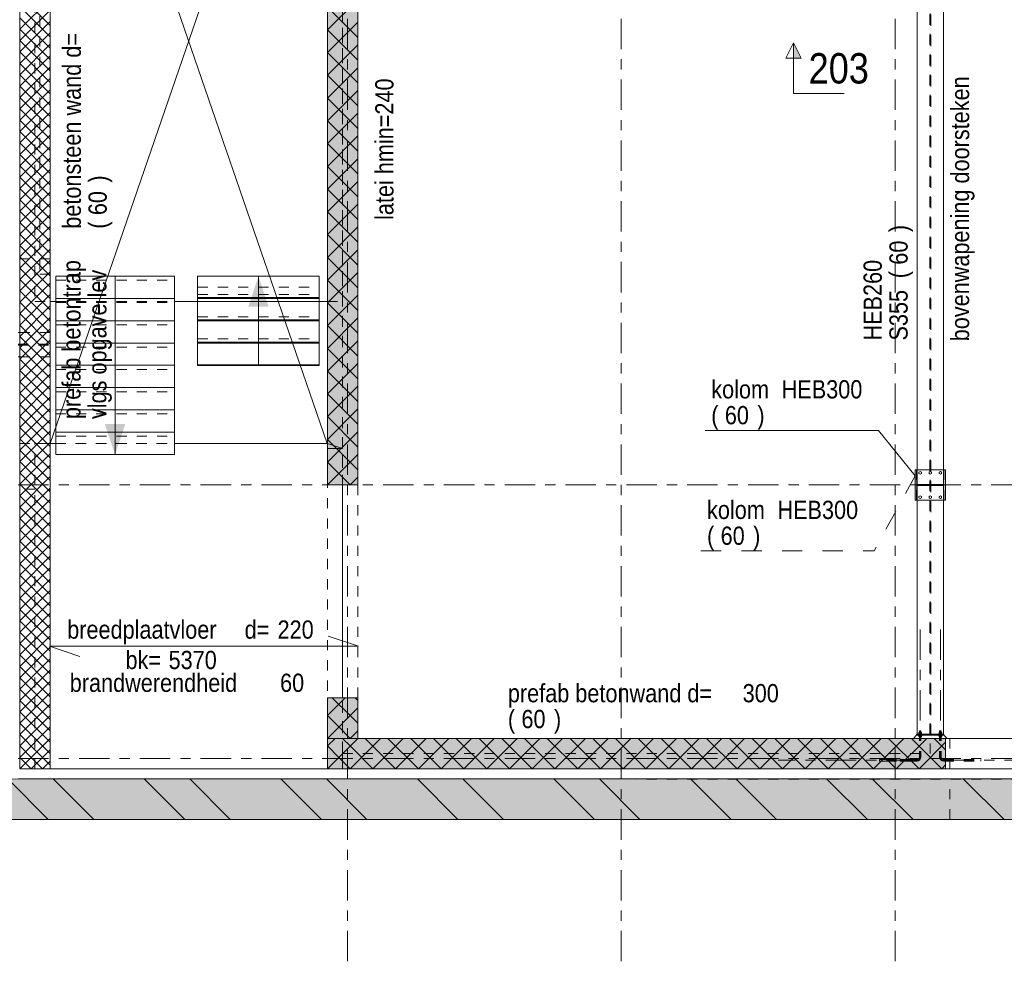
# Model space of a CAD drawing. Header units: millimetres. Extents: x -923 to -82, y -1402 to -808.
# Tile 51 of 109: x -803 to -706, y -1103 to -1010. Entities that reach past the tile are written whole.
import ezdxf

# ---------------------------------------------------------------- set-up
doc = ezdxf.new("R2010")
doc.units = ezdxf.units.MM
for name, pattern in [('XKITLINE00', [0]), ('XKITLINE01', [4, 1, -1, 1, -1]), ('XKITLINE02', [4, 2, -2]), ('XKITLINE03', [6, 3, -1, 1, -1])]:
    doc.linetypes.add(name, pattern=pattern)
for name, color, linetype, lineweight in [('Bout', 3, 'Continuous', 0), ('Grafisch object', 3, 'Continuous', 0), ('Onderbreken', 7, 'Continuous', 0), ('Onderdeel', 2, 'Continuous', 0), ('Onderdeel label', 2, 'Continuous', 0), ('Stramien', 4, 'Continuous', 0), ('Tekst', 7, 'Continuous', 0)]:
    doc.layers.add(name, color=color, linetype=linetype, lineweight=lineweight)
doc.styles.add('ARIAL', font='arial.ttf')

msp = doc.modelspace()

# ---------------------------------------------------------------- hatches: boundary and pattern name
at = {"layer": 'Grafisch object'}
for points in [[(-779.117, -1035.414), (-778.117, -1038.414), (-780.117, -1038.414)], [(-793.26, -1053.012), (-794.26, -1050.012), (-792.26, -1050.012)]]:
    msp.add_hatch(color=256, dxfattribs=at).paths.add_polyline_path(points, flags=17)
at = {"layer": 'Onderbreken'}
msp.add_hatch(color=256, dxfattribs=at).paths.add_polyline_path([(-726.337, -1013.906), (-726.337, -1012.406), (-725.587, -1013.906)], flags=17)
at = {"layer": 'Onderdeel'}
for points in [[(-769.314, -1056.01), (-772.314, -1056.01), (-772.314, -968.314), (-769.314, -968.314)], [(-714.147, -1057.514), (-714.337, -1057.514), (-714.337, -1054.514), (-714.147, -1054.514), (-714.147, -1055.959), (-711.527, -1055.959), (-711.527, -1054.514), (-711.337, -1054.514), (-711.337, -1057.514), (-711.527, -1057.514), (-711.527, -1056.069), (-714.147, -1056.069)], [(-769.314, -1081.014), (-772.314, -1081.014), (-772.314, -1077.01), (-769.314, -1077.01)], [(-711.327, -1084.014), (-772.314, -1084.014), (-772.314, -1081.014), (-711.327, -1081.014)], [(-463.764, -1089.034), (-862.763, -1089.023), (-862.763, -1085.023), (-463.763, -1085.034)]]:
    msp.add_hatch(color=256, dxfattribs=at).paths.add_polyline_path(points, flags=17)

# ---------------------------------------------------------------- linework, layer by layer
at = {"layer": 'Bout', "linetype": 'XKITLINE00', "lineweight": 0}
for p, q in [((-713.837, -1054.675), (-713.957, -1054.744)), ((-713.957, -1054.744), (-713.957, -1054.883)), ((-713.717, -1054.744), (-713.837, -1054.675)), ((-713.717, -1054.883), (-713.717, -1054.744)), ((-712.837, -1054.675), (-712.957, -1054.744)), ((-712.957, -1054.744), (-712.957, -1054.883)), ((-712.717, -1054.744), (-712.837, -1054.675)), ((-712.717, -1054.883), (-712.717, -1054.744)), ((-711.837, -1054.675), (-711.957, -1054.744)), ((-711.957, -1054.744), (-711.957, -1054.883)), ((-711.717, -1054.744), (-711.837, -1054.675)), ((-711.717, -1054.883), (-711.717, -1054.744)), ((-713.957, -1054.883), (-713.837, -1054.952)), ((-713.837, -1054.952), (-713.717, -1054.883)), ((-712.957, -1054.883), (-712.837, -1054.952)), ((-712.837, -1054.952), (-712.717, -1054.883)), ((-711.957, -1054.883), (-711.837, -1054.952)), ((-711.837, -1054.952), (-711.717, -1054.883)), ((-713.837, -1057.075), (-713.957, -1057.144)), ((-713.957, -1057.144), (-713.957, -1057.283)), ((-713.957, -1057.283), (-713.837, -1057.352)), ((-713.717, -1057.144), (-713.837, -1057.075)), ((-713.837, -1057.352), (-713.717, -1057.283)), ((-713.717, -1057.283), (-713.717, -1057.144)), ((-712.837, -1057.075), (-712.957, -1057.144)), ((-712.957, -1057.144), (-712.957, -1057.283)), ((-712.957, -1057.283), (-712.837, -1057.352)), ((-712.717, -1057.144), (-712.837, -1057.075)), ((-712.837, -1057.352), (-712.717, -1057.283)), ((-712.717, -1057.283), (-712.717, -1057.144)), ((-711.837, -1057.075), (-711.957, -1057.144)), ((-711.957, -1057.144), (-711.957, -1057.283)), ((-711.957, -1057.283), (-711.837, -1057.352)), ((-711.717, -1057.144), (-711.837, -1057.075)), ((-711.837, -1057.352), (-711.717, -1057.283)), ((-711.717, -1057.283), (-711.717, -1057.144))]:
    msp.add_line(p, q, dxfattribs=at)
at = {"layer": 'Grafisch object', "linetype": 'XKITLINE00', "lineweight": 0}
for p, q in [((-799.667, -972.416), (-772.347, -1051.917)), ((-799.661, -1051.917), (-772.316, -972.414)), ((-793.26, -1035.412), (-793.26, -1053.012)), ((-779.117, -1044.214), (-779.117, -1035.414))]:
    msp.add_line(p, q, dxfattribs=at)
at = {"layer": 'Onderbreken', "linetype": 'XKITLINE00', "lineweight": 0}
for p, q in [((-727.087, -1013.906), (-726.337, -1012.406)), ((-726.337, -1012.406), (-725.587, -1013.906)), ((-726.337, -1017.406), (-726.337, -1012.406)), ((-725.587, -1013.906), (-727.087, -1013.906)), ((-726.337, -1017.406), (-721.337, -1017.406))]:
    msp.add_line(p, q, dxfattribs=at)
at = {"layer": 'Onderdeel', "linetype": 'XKITLINE01', "lineweight": 0}
for p, q in [((-712.836, -1082.514), (-712.838, -941.316)), ((-802.667, -1084.01), (-802.667, -943.313)), ((-772.316, -943.314), (-772.316, -1081.014)), ((-769.316, -1081.014), (-769.316, -943.314)), ((-714.136, -943.716), (-714.136, -1080.614)), ((-712.886, -1080.614), (-712.886, -943.716)), ((-712.886, -1080.614), (-712.886, -943.716)), ((-712.786, -1080.614), (-712.786, -943.716)), ((-712.786, -943.716), (-712.786, -1080.614)), ((-712.786, -943.716), (-712.786, -1080.614)), ((-711.536, -1080.614), (-711.536, -943.716)), ((-711.536, -1080.614), (-711.536, -943.716)), ((-770.814, -947.313), (-770.814, -1082.514)), ((-770.816, -1052.412), (-770.816, -971.914)), ((-801.167, -986.415), (-801.167, -1037.91)), ((-770.816, -1037.91), (-770.816, -986.415)), ((-800.667, -1007.771), (-800.667, -1035.221)), ((-799.667, -1007.771), (-799.667, -1035.221)), ((-799.667, -1084.01), (-799.667, -1009.271)), ((-802.667, -1033.721), (-799.667, -1033.721)), ((-802.667, -1033.721), (-799.667, -1033.721)), ((-802.663, -1033.721), (-802.663, -1033.721)), ((-802.663, -1033.721), (-802.661, -1051.915)), ((-802.663, -1033.721), (-799.667, -1033.721)), ((-799.667, -1033.721), (-802.663, -1033.721)), ((-802.661, -1051.915), (-802.663, -1033.721)), ((-802.661, -1051.915), (-802.663, -1033.721)), ((-799.667, -1033.721), (-799.667, -1051.914)), ((-799.663, -1033.721), (-799.667, -1033.721)), ((-800.667, -1035.221), (-799.667, -1035.221)), ((-799.11, -1035.812), (-787.41, -1035.812)), ((-785.117, -1036.513), (-773.117, -1036.514)), ((-785.117, -1037.213), (-773.117, -1037.214)), ((-801.167, -1037.91), (-799.662, -1037.91)), ((-799.11, -1037.91), (-787.41, -1037.91)), ((-799.11, -1037.91), (-787.41, -1037.91)), ((-799.11, -1038.012), (-787.41, -1038.012)), ((-785.117, -1037.613), (-785.117, -1037.606)), ((-785.117, -1037.613), (-785.117, -1037.91)), ((-773.117, -1037.91), (-773.117, -1037.614)), ((-772.316, -1037.91), (-770.816, -1037.91)), ((-799.11, -1040.212), (-787.41, -1040.212)), ((-785.117, -1039.413), (-773.117, -1039.414)), ((-802.667, -1040.977), (-799.667, -1040.977)), ((-799.667, -1043.377), (-799.667, -1040.977)), ((-860.818, -1042.127), (-799.667, -1042.127)), ((-860.818, -1042.227), (-799.667, -1042.227)), ((-785.117, -1041.613), (-773.117, -1041.614)), ((-799.11, -1042.412), (-787.41, -1042.412)), ((-802.667, -1043.377), (-799.667, -1043.377)), ((-785.117, -1044.152), (-785.117, -1044.184)), ((-799.11, -1044.612), (-787.41, -1044.612)), ((-799.11, -1046.812), (-787.41, -1046.812)), ((-799.11, -1049.012), (-787.41, -1049.012)), ((-802.661, -1051.915), (-799.661, -1051.914)), ((-799.667, -1051.914), (-802.661, -1051.915)), ((-802.661, -1051.915), (-799.667, -1051.914)), ((-799.667, -1051.914), (-802.661, -1051.915)), ((-801.169, -1051.917), (-799.667, -1051.917)), ((-801.167, -1084.013), (-801.169, -1051.917)), ((-801.169, -1051.917), (-772.316, -1051.917)), ((-799.661, -1051.914), (-799.661, -1051.914)), ((-799.11, -1051.212), (-787.41, -1051.212)), ((-799.11, -1051.912), (-787.41, -1051.912)), ((-799.11, -1051.917), (-787.41, -1051.917)), ((-772.316, -1051.917), (-772.316, -1051.917)), ((-772.316, -1051.917), (-772.316, -1051.917)), ((-772.316, -1052.412), (-772.316, -1051.917)), ((-770.816, -1052.412), (-772.316, -1052.412)), ((-772.316, -1052.412), (-772.316, -1052.412)), ((-772.316, -1052.412), (-770.816, -1052.412)), ((-772.316, -1052.412), (-770.816, -1052.412)), ((-772.314, -1052.412), (-770.816, -1052.412)), ((-770.816, -1056.01), (-770.816, -1052.412)), ((-714.146, -1054.514), (-714.337, -1054.514)), ((-714.337, -1054.514), (-714.147, -1054.514)), ((-714.336, -1057.514), (-714.336, -1054.514)), ((-714.187, -1054.514), (-714.147, -1054.514)), ((-714.187, -1057.514), (-714.187, -1054.514)), ((-711.486, -1054.514), (-714.186, -1054.514)), ((-714.186, -1054.514), (-714.186, -1057.514)), ((-714.146, -1055.959), (-714.146, -1054.514)), ((-714.136, -1057.514), (-714.136, -1054.514)), ((-711.536, -1057.514), (-711.536, -1054.514)), ((-711.336, -1054.514), (-711.527, -1054.514)), ((-711.527, -1054.514), (-711.337, -1054.514)), ((-711.527, -1054.514), (-711.487, -1054.514)), ((-711.526, -1054.514), (-711.526, -1055.959)), ((-711.487, -1057.514), (-711.487, -1054.514)), ((-711.486, -1054.514), (-711.486, -1057.514)), ((-711.336, -1057.514), (-711.336, -1054.514)), ((-802.667, -1056.414), (-802.666, -1084.014)), ((-801.167, -1056.414), (-802.667, -1056.414)), ((-801.166, -1084.013), (-801.167, -1056.414)), ((-711.526, -1055.959), (-714.147, -1055.959)), ((-714.147, -1055.959), (-711.527, -1055.959)), ((-714.147, -1056.069), (-711.526, -1056.069)), ((-714.147, -1056.069), (-711.527, -1056.069)), ((-714.146, -1057.514), (-714.146, -1056.069)), ((-711.527, -1055.959), (-711.527, -1055.959)), ((-711.526, -1056.069), (-711.526, -1057.514)), ((-714.337, -1057.514), (-714.146, -1057.514)), ((-714.337, -1057.514), (-714.337, -1057.514)), ((-714.337, -1057.514), (-714.147, -1057.514)), ((-714.187, -1057.514), (-714.147, -1057.514)), ((-711.486, -1057.514), (-714.186, -1057.514)), ((-714.147, -1057.514), (-714.147, -1057.514)), ((-711.527, -1057.514), (-711.336, -1057.514)), ((-711.527, -1057.514), (-711.527, -1057.514)), ((-711.527, -1057.514), (-711.337, -1057.514)), ((-711.527, -1057.514), (-711.487, -1057.514)), ((-711.337, -1057.514), (-711.337, -1057.514)), ((-770.814, -1082.514), (-770.815, -1077.01)), ((-772.316, -1081.014), (-769.316, -1081.014)), ((-772.314, -1081.014), (-711.327, -1081.014)), ((-714.486, -1081.014), (-711.186, -1081.014)), ((-714.136, -1080.614), (-711.536, -1080.614)), ((-714.136, -1080.614), (-712.886, -1080.614)), ((-713.986, -1080.574), (-713.686, -1080.574)), ((-713.986, -1080.574), (-713.986, -1080.614)), ((-713.986, -1080.614), (-713.686, -1080.614)), ((-713.986, -1080.614), (-713.686, -1080.614)), ((-713.686, -1080.714), (-713.986, -1080.714)), ((-713.986, -1080.714), (-713.986, -1080.754)), ((-713.986, -1080.714), (-713.686, -1080.714)), ((-713.986, -1080.714), (-713.986, -1080.754)), ((-713.686, -1080.754), (-713.986, -1080.754)), ((-713.986, -1080.754), (-713.686, -1080.754)), ((-713.975, -1080.454), (-713.698, -1080.454)), ((-713.975, -1080.454), (-713.975, -1080.574)), ((-713.975, -1080.574), (-713.698, -1080.574)), ((-713.975, -1080.574), (-713.698, -1080.574)), ((-713.698, -1080.754), (-713.975, -1080.754)), ((-713.975, -1080.754), (-713.975, -1080.874)), ((-713.975, -1080.754), (-713.698, -1080.754)), ((-713.975, -1080.754), (-713.975, -1080.874)), ((-713.698, -1080.874), (-713.975, -1080.874)), ((-713.975, -1080.874), (-713.698, -1080.874)), ((-713.756, -1080.264), (-713.916, -1080.264)), ((-713.916, -1080.264), (-713.916, -1082.864)), ((-713.916, -1080.264), (-713.756, -1080.264)), ((-713.916, -1080.264), (-713.916, -1082.864)), ((-713.756, -1080.264), (-713.756, -1082.864)), ((-713.756, -1080.264), (-713.756, -1082.864)), ((-713.698, -1080.454), (-713.698, -1080.574)), ((-713.698, -1080.754), (-713.698, -1080.874)), ((-713.698, -1080.754), (-713.698, -1080.874)), ((-713.686, -1080.574), (-713.686, -1080.614)), ((-713.686, -1080.714), (-713.686, -1080.754)), ((-713.686, -1080.714), (-713.686, -1080.754)), ((-712.786, -1080.614), (-711.536, -1080.614)), ((-712.786, -1080.614), (-711.536, -1080.614)), ((-711.686, -1080.574), (-711.986, -1080.574)), ((-711.986, -1080.574), (-711.986, -1080.614)), ((-711.986, -1080.614), (-711.686, -1080.614)), ((-711.686, -1080.614), (-711.986, -1080.614)), ((-711.986, -1080.714), (-711.686, -1080.714)), ((-711.986, -1080.714), (-711.986, -1080.754)), ((-711.686, -1080.714), (-711.986, -1080.714)), ((-711.986, -1080.714), (-711.986, -1080.754)), ((-711.986, -1080.754), (-711.686, -1080.754)), ((-711.686, -1080.754), (-711.986, -1080.754)), ((-711.698, -1080.454), (-711.975, -1080.454)), ((-711.975, -1080.454), (-711.975, -1080.574)), ((-711.975, -1080.574), (-711.698, -1080.574)), ((-711.698, -1080.574), (-711.975, -1080.574)), ((-711.975, -1080.754), (-711.698, -1080.754)), ((-711.975, -1080.754), (-711.975, -1080.874)), ((-711.698, -1080.754), (-711.975, -1080.754)), ((-711.975, -1080.754), (-711.975, -1080.874)), ((-711.975, -1080.874), (-711.698, -1080.874)), ((-711.698, -1080.874), (-711.975, -1080.874)), ((-711.916, -1080.264), (-711.756, -1080.264)), ((-711.916, -1080.264), (-711.916, -1082.864)), ((-711.756, -1080.264), (-711.916, -1080.264)), ((-711.916, -1080.264), (-711.916, -1082.864)), ((-711.756, -1080.264), (-711.756, -1082.864)), ((-711.756, -1080.264), (-711.756, -1082.864)), ((-711.698, -1080.454), (-711.698, -1080.574)), ((-711.698, -1080.754), (-711.698, -1080.874)), ((-711.698, -1080.754), (-711.698, -1080.874)), ((-711.686, -1080.574), (-711.686, -1080.614)), ((-711.686, -1080.714), (-711.686, -1080.754)), ((-711.686, -1080.714), (-711.686, -1080.754)), ((-710.906, -1081.014), (-710.906, -1084.014)), ((-770.814, -1082.514), (-712.836, -1082.514)), ((-770.814, -1084.016), (-770.814, -1082.514)), ((-770.814, -1082.514), (-770.814, -1084.014)), ((-714.065, -1083.085), (-713.987, -1083.033)), ((-714.065, -1083.085), (-713.987, -1083.033)), ((-713.987, -1083.033), (-713.935, -1082.956)), ((-713.987, -1083.033), (-713.935, -1082.956)), ((-713.935, -1082.956), (-713.916, -1082.864)), ((-713.935, -1082.956), (-713.916, -1082.864)), ((-713.874, -1083.147), (-713.787, -1083.017)), ((-713.874, -1083.147), (-713.787, -1083.017)), ((-713.787, -1083.017), (-713.756, -1082.864)), ((-713.787, -1083.017), (-713.756, -1082.864)), ((-711.886, -1083.017), (-711.916, -1082.864)), ((-711.886, -1083.017), (-711.916, -1082.864)), ((-711.799, -1083.147), (-711.886, -1083.017)), ((-711.799, -1083.147), (-711.886, -1083.017)), ((-711.738, -1082.956), (-711.756, -1082.864)), ((-711.738, -1082.956), (-711.756, -1082.864)), ((-711.686, -1083.033), (-711.738, -1082.956)), ((-711.686, -1083.033), (-711.738, -1082.956)), ((-711.608, -1083.085), (-711.686, -1083.033)), ((-711.608, -1083.085), (-711.686, -1083.033)), ((-799.667, -1084.01), (-802.667, -1084.01)), ((-802.666, -1084.014), (-801.166, -1084.013)), ((-801.167, -1084.016), (-801.167, -1084.013)), ((-770.814, -1084.016), (-801.167, -1084.016)), ((-772.314, -1084.014), (-711.327, -1084.014)), ((-770.814, -1084.014), (-689.315, -1084.014)), ((-717.836, -1083.104), (-714.156, -1083.104)), ((-717.836, -1083.264), (-717.836, -1083.104)), ((-714.156, -1083.104), (-717.836, -1083.104)), ((-717.836, -1083.104), (-717.836, -1083.264)), ((-714.156, -1083.264), (-717.836, -1083.264)), ((-717.836, -1083.264), (-714.156, -1083.264)), ((-714.156, -1083.104), (-714.065, -1083.085)), ((-714.156, -1083.104), (-714.065, -1083.085)), ((-714.156, -1083.264), (-714.003, -1083.233)), ((-714.156, -1083.264), (-714.003, -1083.233)), ((-714.003, -1083.233), (-713.874, -1083.147)), ((-714.003, -1083.233), (-713.874, -1083.147)), ((-711.669, -1083.233), (-711.799, -1083.147)), ((-711.669, -1083.233), (-711.799, -1083.147)), ((-711.669, -1083.233), (-711.516, -1083.264)), ((-711.669, -1083.233), (-711.516, -1083.264)), ((-711.608, -1083.085), (-711.516, -1083.104)), ((-711.608, -1083.085), (-711.516, -1083.104)), ((-711.516, -1083.104), (-707.836, -1083.104)), ((-711.516, -1083.104), (-707.836, -1083.104)), ((-711.516, -1083.264), (-707.836, -1083.264)), ((-711.516, -1083.264), (-707.836, -1083.264)), ((-707.836, -1083.264), (-707.836, -1083.104)), ((-707.836, -1083.104), (-707.836, -1083.264)), ((-858.819, -1085.023), (-463.763, -1085.034)), ((-710.906, -1089.018), (-710.906, -1085.018)), ((-467.764, -1089.024), (-858.763, -1089.014)), ((-858.763, -1089.014), (-467.764, -1089.024))]:
    msp.add_line(p, q, dxfattribs=at)
at = {"layer": 'Onderdeel', "linetype": 'XKITLINE00', "lineweight": 0}
for p, q in [((-802.667, -1084.014), (-802.667, -943.316)), ((-799.667, -943.316), (-799.667, -1084.014)), ((-772.314, -968.314), (-772.314, -1056.01)), ((-769.314, -1056.01), (-769.314, -968.314)), ((-714.136, -1054.514), (-714.136, -969.814)), ((-711.536, -1054.514), (-711.536, -969.814)), ((-772.316, -971.914), (-772.316, -1052.412)), ((-799.667, -1010.681), (-802.667, -1007.681)), ((-802.667, -1011.049), (-799.667, -1008.049)), ((-772.314, -1011.109), (-769.314, -1008.109)), ((-799.667, -1011.804), (-802.667, -1008.804)), ((-802.667, -1012.171), (-799.667, -1009.171)), ((-769.314, -1011.864), (-772.314, -1008.864)), ((-799.667, -1012.926), (-802.667, -1009.926)), ((-802.667, -1013.294), (-799.667, -1010.294)), ((-799.667, -1014.049), (-802.667, -1011.049)), ((-772.314, -1013.354), (-769.314, -1010.354)), ((-769.314, -1014.109), (-772.314, -1011.109)), ((-802.667, -1014.417), (-799.667, -1011.417)), ((-799.667, -1015.171), (-802.667, -1012.171)), ((-802.667, -1015.539), (-799.667, -1012.539)), ((-772.314, -1015.599), (-769.314, -1012.599)), ((-799.667, -1016.294), (-802.667, -1013.294)), ((-802.667, -1016.662), (-799.667, -1013.662)), ((-769.314, -1016.354), (-772.314, -1013.354)), ((-799.667, -1017.417), (-802.667, -1014.417)), ((-802.667, -1017.784), (-799.667, -1014.784)), ((-772.314, -1017.844), (-769.314, -1014.844)), ((-799.667, -1018.539), (-802.667, -1015.539)), ((-802.667, -1018.907), (-799.667, -1015.907)), ((-769.314, -1018.599), (-772.314, -1015.599)), ((-799.667, -1019.662), (-802.667, -1016.662)), ((-802.667, -1020.029), (-799.667, -1017.029)), ((-799.667, -1020.784), (-802.667, -1017.784)), ((-772.314, -1020.089), (-769.314, -1017.089)), ((-769.314, -1020.844), (-772.314, -1017.844)), ((-802.667, -1021.152), (-799.667, -1018.152)), ((-799.667, -1021.907), (-802.667, -1018.907)), ((-802.667, -1022.274), (-799.667, -1019.274)), ((-772.314, -1022.334), (-769.314, -1019.334)), ((-799.667, -1023.029), (-802.667, -1020.029)), ((-802.667, -1023.397), (-799.667, -1020.397)), ((-769.314, -1023.089), (-772.314, -1020.089)), ((-799.667, -1024.152), (-802.667, -1021.152)), ((-802.667, -1024.519), (-799.667, -1021.519)), ((-772.314, -1024.579), (-769.314, -1021.579)), ((-799.667, -1025.274), (-802.667, -1022.274)), ((-802.667, -1025.642), (-799.667, -1022.642)), ((-769.314, -1025.334), (-772.314, -1022.334)), ((-799.667, -1026.397), (-802.667, -1023.397)), ((-802.667, -1026.764), (-799.667, -1023.764)), ((-799.667, -1027.519), (-802.667, -1024.519)), ((-772.314, -1026.824), (-769.314, -1023.824)), ((-769.314, -1027.579), (-772.314, -1024.579)), ((-802.667, -1027.887), (-799.667, -1024.887)), ((-799.667, -1028.642), (-802.667, -1025.642)), ((-802.667, -1029.009), (-799.667, -1026.009)), ((-772.314, -1029.069), (-769.314, -1026.069)), ((-799.667, -1029.764), (-802.667, -1026.764)), ((-802.667, -1030.132), (-799.667, -1027.132)), ((-769.314, -1029.824), (-772.314, -1026.824)), ((-799.667, -1030.887), (-802.667, -1027.887)), ((-802.667, -1031.255), (-799.667, -1028.255)), ((-772.314, -1031.314), (-769.314, -1028.314)), ((-799.667, -1032.009), (-802.667, -1029.009)), ((-802.667, -1032.377), (-799.667, -1029.377)), ((-769.314, -1032.069), (-772.314, -1029.069)), ((-799.667, -1033.132), (-802.667, -1030.132)), ((-802.667, -1033.5), (-799.667, -1030.5)), ((-772.314, -1033.559), (-769.314, -1030.559)), ((-799.667, -1034.254), (-802.667, -1031.255)), ((-769.314, -1034.314), (-772.314, -1031.314)), ((-802.667, -1034.622), (-799.667, -1031.622)), ((-799.667, -1035.377), (-802.667, -1032.377)), ((-802.667, -1035.745), (-799.667, -1032.745)), ((-799.667, -1036.5), (-802.667, -1033.5)), ((-772.314, -1035.804), (-769.314, -1032.804)), ((-802.667, -1036.867), (-799.667, -1033.867)), ((-799.663, -1033.721), (-799.667, -1033.721)), ((-799.661, -1051.914), (-799.663, -1033.721)), ((-769.314, -1036.559), (-772.314, -1033.559)), ((-799.667, -1037.622), (-802.667, -1034.622)), ((-802.667, -1037.99), (-799.667, -1034.99)), ((-799.11, -1053.012), (-799.11, -1035.412)), ((-799.11, -1035.412), (-787.41, -1035.412)), ((-787.41, -1053.012), (-787.41, -1035.412)), ((-785.117, -1035.413), (-773.117, -1035.414)), ((-785.117, -1037.513), (-785.117, -1035.413)), ((-773.117, -1037.614), (-773.117, -1035.414)), ((-772.314, -1038.049), (-769.314, -1035.049)), ((-799.667, -1038.745), (-802.667, -1035.745)), ((-802.667, -1039.112), (-799.667, -1036.112)), ((-769.314, -1038.804), (-772.314, -1035.804)), ((-799.667, -1039.867), (-802.667, -1036.867)), ((-802.667, -1040.235), (-799.667, -1037.235)), ((-772.314, -1040.294), (-769.314, -1037.294)), ((-799.667, -1040.99), (-802.667, -1037.99)), ((-802.667, -1041.357), (-799.667, -1038.357)), ((-799.662, -1037.91), (-799.11, -1037.91)), ((-799.11, -1037.612), (-787.41, -1037.612)), ((-787.41, -1037.91), (-772.316, -1037.91)), ((-785.117, -1037.606), (-785.117, -1037.513)), ((-785.117, -1037.513), (-773.117, -1037.514)), ((-785.117, -1037.606), (-785.117, -1037.613)), ((-773.117, -1037.614), (-785.117, -1037.613)), ((-785.117, -1044.152), (-785.117, -1037.91)), ((-773.117, -1037.91), (-773.117, -1039.814)), ((-769.314, -1041.049), (-772.314, -1038.049)), ((-799.667, -1042.112), (-802.667, -1039.112)), ((-802.667, -1042.48), (-799.667, -1039.48)), ((-799.667, -1043.235), (-802.667, -1040.235)), ((-799.11, -1039.812), (-787.41, -1039.812)), ((-785.117, -1039.713), (-773.117, -1039.714)), ((-785.117, -1039.813), (-773.117, -1039.814)), ((-773.117, -1039.814), (-773.117, -1044.214)), ((-772.314, -1042.539), (-769.314, -1039.539)), ((-769.314, -1043.294), (-772.314, -1040.294)), ((-802.817, -1040.977), (-802.667, -1040.977)), ((-802.667, -1043.602), (-799.667, -1040.602)), ((-799.667, -1044.357), (-802.667, -1041.357)), ((-802.667, -1044.725), (-799.667, -1041.725)), ((-799.11, -1042.012), (-787.41, -1042.012)), ((-785.117, -1041.913), (-773.117, -1041.914)), ((-785.117, -1042.013), (-773.117, -1042.014)), ((-772.314, -1044.785), (-769.314, -1041.785)), ((-799.667, -1045.48), (-802.667, -1042.48)), ((-802.667, -1045.847), (-799.667, -1042.847)), ((-769.314, -1045.539), (-772.314, -1042.539)), ((-802.817, -1043.377), (-802.667, -1043.377)), ((-799.667, -1046.602), (-802.667, -1043.602)), ((-802.667, -1046.97), (-799.667, -1043.97)), ((-785.117, -1044.113), (-773.117, -1044.114)), ((-785.117, -1044.206), (-785.117, -1044.152)), ((-772.314, -1047.03), (-769.314, -1044.03)), ((-799.667, -1047.725), (-802.667, -1044.725)), ((-802.667, -1048.092), (-799.667, -1045.092)), ((-799.11, -1044.212), (-787.41, -1044.212)), ((-785.117, -1044.213), (-785.117, -1044.206)), ((-773.117, -1044.214), (-785.117, -1044.213)), ((-769.314, -1047.785), (-772.314, -1044.785)), ((-799.667, -1048.847), (-802.667, -1045.847)), ((-802.667, -1049.215), (-799.667, -1046.215)), ((-799.667, -1049.97), (-802.667, -1046.97)), ((-799.11, -1046.412), (-787.41, -1046.412)), ((-772.314, -1049.275), (-769.314, -1046.275)), ((-769.314, -1050.03), (-772.314, -1047.03)), ((-802.667, -1050.338), (-799.667, -1047.338)), ((-799.667, -1051.092), (-802.667, -1048.092)), ((-802.667, -1051.46), (-799.667, -1048.46)), ((-799.11, -1048.612), (-787.41, -1048.612)), ((-772.314, -1051.52), (-769.314, -1048.52)), ((-799.667, -1052.215), (-802.667, -1049.215)), ((-802.667, -1052.583), (-799.667, -1049.583)), ((-769.314, -1052.275), (-772.314, -1049.275)), ((-799.667, -1053.338), (-802.667, -1050.338)), ((-802.667, -1053.705), (-799.667, -1050.705)), ((-799.11, -1050.812), (-787.41, -1050.812)), ((-772.314, -1053.765), (-769.314, -1050.765)), ((-799.667, -1054.46), (-802.667, -1051.46)), ((-802.667, -1054.828), (-799.667, -1051.828)), ((-799.661, -1051.914), (-799.667, -1051.914)), ((-799.667, -1051.917), (-799.11, -1051.917)), ((-799.661, -1051.914), (-799.661, -1051.914)), ((-787.41, -1051.917), (-772.316, -1051.917)), ((-770.069, -1053.765), (-772.314, -1051.52)), ((-799.667, -1055.583), (-802.667, -1052.583)), ((-772.316, -1052.412), (-772.314, -1052.412)), ((-802.667, -1055.95), (-799.667, -1052.95)), ((-799.667, -1056.705), (-802.667, -1053.705)), ((-799.11, -1053.012), (-787.41, -1053.012)), ((-772.314, -1056.01), (-769.314, -1053.01)), ((-771.192, -1054.887), (-772.314, -1053.765)), ((-769.314, -1054.52), (-770.069, -1053.765)), ((-802.667, -1057.073), (-799.667, -1054.073)), ((-799.667, -1057.828), (-802.667, -1054.828)), ((-714.337, -1057.514), (-714.337, -1054.514)), ((-714.337, -1054.514), (-714.147, -1054.514)), ((-714.147, -1054.514), (-714.147, -1055.959)), ((-714.147, -1054.514), (-711.527, -1054.514)), ((-711.527, -1054.514), (-711.337, -1054.514)), ((-711.527, -1055.959), (-711.527, -1054.514)), ((-711.337, -1054.514), (-711.337, -1054.514)), ((-711.337, -1054.514), (-711.337, -1057.514)), ((-802.667, -1058.195), (-799.667, -1055.195)), ((-770.069, -1056.01), (-771.192, -1054.887)), ((-770.069, -1056.01), (-769.314, -1055.255)), ((-799.667, -1058.95), (-802.667, -1055.95)), ((-802.667, -1059.318), (-799.667, -1056.318)), ((-772.314, -1056.01), (-772.314, -1056.01)), ((-772.314, -1056.01), (-772.314, -1056.01)), ((-772.314, -1056.01), (-772.314, -1056.01)), ((-772.314, -1056.01), (-769.314, -1056.01)), ((-770.815, -1077.01), (-770.816, -1056.01)), ((-714.147, -1055.959), (-714.147, -1055.959)), ((-714.147, -1055.959), (-711.527, -1055.959)), ((-714.147, -1056.069), (-714.147, -1056.069)), ((-711.527, -1056.069), (-714.147, -1056.069)), ((-714.147, -1057.514), (-714.147, -1056.069)), ((-711.527, -1055.959), (-711.527, -1055.959)), ((-711.527, -1056.069), (-711.527, -1056.069)), ((-711.527, -1057.514), (-711.527, -1056.069)), ((-799.667, -1060.073), (-802.667, -1057.073)), ((-802.667, -1060.44), (-799.667, -1057.44)), ((-714.337, -1057.514), (-714.337, -1057.514)), ((-714.147, -1057.514), (-714.337, -1057.514)), ((-714.147, -1057.514), (-714.147, -1057.514)), ((-714.147, -1057.514), (-711.527, -1057.514)), ((-714.136, -1080.614), (-714.136, -1057.514)), ((-711.536, -1080.614), (-711.536, -1057.514)), ((-711.527, -1057.514), (-711.527, -1057.514)), ((-711.337, -1057.514), (-711.527, -1057.514)), ((-711.337, -1057.514), (-711.337, -1057.514)), ((-799.667, -1061.195), (-802.667, -1058.195)), ((-802.667, -1061.563), (-799.667, -1058.563)), ((-799.667, -1062.318), (-802.667, -1059.318)), ((-802.667, -1062.685), (-799.667, -1059.685)), ((-799.667, -1063.44), (-802.667, -1060.44)), ((-802.667, -1063.808), (-799.667, -1060.808)), ((-799.667, -1064.563), (-802.667, -1061.563)), ((-802.667, -1064.93), (-799.667, -1061.93)), ((-799.667, -1065.685), (-802.667, -1062.685)), ((-802.667, -1066.053), (-799.667, -1063.053)), ((-799.667, -1066.808), (-802.667, -1063.808)), ((-802.667, -1067.176), (-799.667, -1064.176)), ((-799.667, -1067.93), (-802.667, -1064.93)), ((-802.667, -1068.298), (-799.667, -1065.298)), ((-799.667, -1069.053), (-802.667, -1066.053)), ((-802.667, -1069.421), (-799.667, -1066.421)), ((-799.667, -1070.176), (-802.667, -1067.176)), ((-802.667, -1070.543), (-799.667, -1067.543)), ((-799.667, -1071.298), (-802.667, -1068.298)), ((-802.667, -1071.666), (-799.667, -1068.666)), ((-799.667, -1072.421), (-802.667, -1069.421)), ((-802.667, -1072.788), (-799.667, -1069.788)), ((-799.667, -1073.543), (-802.667, -1070.543)), ((-802.667, -1073.911), (-799.667, -1070.911)), ((-799.667, -1074.666), (-802.667, -1071.666)), ((-802.667, -1075.033), (-799.667, -1072.033)), ((-799.667, -1075.788), (-802.667, -1072.788)), ((-802.667, -1076.156), (-799.667, -1073.156)), ((-799.667, -1076.911), (-802.667, -1073.911)), ((-802.667, -1077.278), (-799.667, -1074.278)), ((-799.667, -1078.033), (-802.667, -1075.033)), ((-802.667, -1078.401), (-799.667, -1075.401)), ((-799.667, -1079.156), (-802.667, -1076.156)), ((-802.667, -1079.523), (-799.667, -1076.523)), ((-772.314, -1078.769), (-770.556, -1077.01)), ((-772.314, -1081.014), (-772.314, -1077.01)), ((-772.314, -1077.01), (-769.314, -1077.01)), ((-770.069, -1078.769), (-771.828, -1077.01)), ((-769.314, -1077.278), (-769.583, -1077.01)), ((-769.314, -1077.01), (-769.314, -1081.014)), ((-799.667, -1080.278), (-802.667, -1077.278)), ((-802.667, -1080.646), (-799.667, -1077.646)), ((-772.314, -1081.014), (-769.314, -1078.014)), ((-799.861, -1081.207), (-802.667, -1078.401)), ((-802.667, -1081.768), (-799.667, -1078.768)), ((-771.192, -1079.891), (-772.314, -1078.769)), ((-769.314, -1079.523), (-770.069, -1078.769)), ((-800.422, -1081.768), (-802.667, -1079.523)), ((-802.667, -1082.891), (-799.667, -1079.891)), ((-770.069, -1081.014), (-771.192, -1079.891)), ((-800.983, -1082.33), (-802.667, -1080.646)), ((-802.667, -1084.014), (-799.667, -1081.014)), ((-772.316, -1081.014), (-772.314, -1081.014)), ((-772.316, -1081.014), (-772.316, -1084.014)), ((-772.314, -1081.014), (-772.314, -1081.014)), ((-772.314, -1081.014), (-772.314, -1081.014)), ((-772.314, -1081.014), (-772.314, -1081.014)), ((-772.314, -1084.014), (-769.314, -1081.014)), ((-772.314, -1081.769), (-771.559, -1081.014)), ((-769.314, -1081.014), (-772.314, -1081.014)), ((-772.314, -1081.014), (-711.327, -1081.014)), ((-772.314, -1081.014), (-772.314, -1084.014)), ((-770.069, -1081.769), (-770.824, -1081.014)), ((-770.069, -1081.014), (-769.314, -1080.259)), ((-770.069, -1084.014), (-767.069, -1081.014)), ((-765.579, -1084.014), (-768.579, -1081.014)), ((-767.824, -1084.014), (-764.824, -1081.014)), ((-763.334, -1084.014), (-766.334, -1081.014)), ((-765.579, -1084.014), (-762.579, -1081.014)), ((-761.089, -1084.014), (-764.089, -1081.014)), ((-763.334, -1084.014), (-760.334, -1081.014)), ((-758.844, -1084.014), (-761.844, -1081.014)), ((-761.089, -1084.014), (-758.089, -1081.014)), ((-756.599, -1084.014), (-759.599, -1081.014)), ((-758.844, -1084.014), (-755.844, -1081.014)), ((-754.354, -1084.014), (-757.354, -1081.014)), ((-756.599, -1084.014), (-753.599, -1081.014)), ((-752.109, -1084.014), (-755.109, -1081.014)), ((-754.354, -1084.014), (-751.354, -1081.014)), ((-749.864, -1084.014), (-752.864, -1081.014)), ((-752.109, -1084.014), (-749.109, -1081.014)), ((-747.618, -1084.014), (-750.618, -1081.014)), ((-749.864, -1084.014), (-746.864, -1081.014)), ((-745.373, -1084.014), (-748.373, -1081.014)), ((-747.619, -1084.014), (-744.619, -1081.014)), ((-743.128, -1084.014), (-746.128, -1081.014)), ((-745.373, -1084.014), (-742.373, -1081.014)), ((-740.883, -1084.014), (-743.883, -1081.014)), ((-743.128, -1084.014), (-740.128, -1081.014)), ((-738.638, -1084.014), (-741.638, -1081.014)), ((-740.883, -1084.014), (-737.883, -1081.014)), ((-736.393, -1084.014), (-739.393, -1081.014)), ((-738.638, -1084.014), (-735.638, -1081.014)), ((-734.148, -1084.014), (-737.148, -1081.014)), ((-736.393, -1084.014), (-733.393, -1081.014)), ((-731.903, -1084.014), (-734.903, -1081.014)), ((-734.148, -1084.014), (-731.148, -1081.014)), ((-729.658, -1084.014), (-732.658, -1081.014)), ((-731.903, -1084.014), (-728.903, -1081.014)), ((-727.413, -1084.014), (-730.413, -1081.014)), ((-729.658, -1084.014), (-726.658, -1081.014)), ((-725.168, -1084.014), (-728.168, -1081.014)), ((-727.413, -1084.014), (-724.413, -1081.014)), ((-722.923, -1084.014), (-725.923, -1081.014)), ((-725.168, -1084.014), (-722.168, -1081.014)), ((-720.678, -1084.014), (-723.678, -1081.014)), ((-722.923, -1084.014), (-719.923, -1081.014)), ((-718.433, -1084.014), (-721.433, -1081.014)), ((-720.678, -1084.014), (-717.678, -1081.014)), ((-716.188, -1084.014), (-719.188, -1081.014)), ((-718.433, -1084.014), (-715.433, -1081.014)), ((-713.942, -1084.014), (-716.942, -1081.014)), ((-716.188, -1084.014), (-713.188, -1081.014)), ((-711.697, -1084.014), (-714.697, -1081.014)), ((-714.486, -1081.014), (-714.186, -1080.714)), ((-714.186, -1080.714), (-714.186, -1080.614)), ((-714.186, -1080.614), (-711.486, -1080.614)), ((-714.186, -1080.714), (-711.486, -1080.714)), ((-714.186, -1080.714), (-711.486, -1080.714)), ((-713.986, -1080.574), (-713.686, -1080.574)), ((-713.986, -1080.574), (-713.986, -1080.614)), ((-713.975, -1080.454), (-713.698, -1080.454)), ((-713.975, -1080.454), (-713.975, -1080.574)), ((-713.698, -1080.574), (-713.698, -1080.454)), ((-713.686, -1080.614), (-713.686, -1080.574)), ((-711.327, -1082.139), (-712.452, -1081.014)), ((-711.986, -1080.574), (-711.686, -1080.574)), ((-711.986, -1080.574), (-711.986, -1080.614)), ((-711.975, -1080.454), (-711.698, -1080.454)), ((-711.975, -1080.454), (-711.975, -1080.574)), ((-711.698, -1080.454), (-711.698, -1080.574)), ((-711.686, -1080.574), (-711.686, -1080.614)), ((-711.486, -1080.714), (-711.486, -1080.614)), ((-711.186, -1081.014), (-711.486, -1080.714)), ((-711.327, -1081.014), (-690.307, -1081.014)), ((-711.327, -1081.014), (-711.327, -1084.014)), ((-801.545, -1082.891), (-802.667, -1081.768)), ((-799.667, -1082.523), (-800.422, -1081.768)), ((-799.667, -1081.401), (-799.861, -1081.207)), ((-771.192, -1082.891), (-772.314, -1081.769)), ((-767.824, -1084.014), (-770.069, -1081.769)), ((-713.943, -1084.014), (-711.327, -1081.398)), ((-802.106, -1083.452), (-802.667, -1082.891)), ((-801.545, -1084.014), (-799.667, -1082.136)), ((-800.422, -1084.014), (-801.545, -1082.891)), ((-799.667, -1083.646), (-800.983, -1082.33)), ((-770.069, -1084.014), (-771.192, -1082.891)), ((-802.667, -1084.014), (-802.667, -1084.014)), ((-802.667, -1084.014), (-802.667, -1084.014)), ((-802.667, -1084.014), (-802.667, -1084.014)), ((-799.667, -1084.014), (-802.667, -1084.014)), ((-801.545, -1084.014), (-802.106, -1083.452)), ((-801.167, -1084.013), (-801.167, -1084.016)), ((-801.167, -1084.016), (-770.814, -1084.016)), ((-801.167, -1084.016), (-801.167, -1084.016)), ((-800.422, -1084.014), (-799.667, -1083.259)), ((-772.316, -1084.014), (-772.314, -1084.014)), ((-772.314, -1084.014), (-772.314, -1084.014)), ((-772.314, -1084.014), (-772.314, -1084.014)), ((-772.314, -1084.014), (-772.314, -1084.014)), ((-772.314, -1084.014), (-711.327, -1084.014)), ((-770.814, -1084.016), (-770.814, -1084.014)), ((-770.814, -1084.016), (-770.814, -1084.016)), ((-711.696, -1084.012), (-711.327, -1083.643)), ((-711.327, -1084.014), (-690.307, -1084.014)), ((-858.819, -1085.023), (-463.763, -1085.034)), ((-799.848, -1089.024), (-803.848, -1085.024)), ((-802.669, -1085.015), (-463.763, -1085.024)), ((-795.358, -1089.025), (-799.358, -1085.024)), ((-786.378, -1089.025), (-790.378, -1085.025)), ((-781.888, -1089.025), (-785.888, -1085.025)), ((-772.908, -1089.025), (-776.907, -1085.025)), ((-768.417, -1089.025), (-772.417, -1085.025)), ((-759.437, -1089.026), (-763.437, -1085.025)), ((-754.947, -1089.026), (-758.947, -1085.026)), ((-745.967, -1089.026), (-749.967, -1085.026)), ((-741.477, -1089.026), (-745.477, -1085.026)), ((-732.496, -1089.026), (-736.496, -1085.026)), ((-728.006, -1089.026), (-732.006, -1085.026)), ((-719.026, -1089.027), (-723.026, -1085.027)), ((-714.536, -1089.027), (-718.536, -1085.027)), ((-705.556, -1089.027), (-709.556, -1085.027)), ((-858.763, -1089.023), (-463.764, -1089.034))]:
    msp.add_line(p, q, dxfattribs=at)
at = {"layer": 'Onderdeel', "linetype": 'XKITLINE02', "lineweight": 0}
msp.add_line((-770.816, -1052.412), (-772.316, -1051.917), dxfattribs=at)
at = {"layer": 'Onderdeel', "linetype": 'XKITLINE03', "lineweight": 0}
for p, q in [((-713.836, -1070.264), (-713.836, -1082.864)), ((-713.836, -1070.264), (-713.836, -1082.864)), ((-711.836, -1070.264), (-711.836, -1082.864)), ((-711.836, -1070.264), (-711.836, -1082.864)), ((-713.861, -1082.986), (-713.93, -1083.09)), ((-713.861, -1082.986), (-713.93, -1083.09)), ((-713.836, -1082.864), (-713.861, -1082.986)), ((-713.836, -1082.864), (-713.861, -1082.986)), ((-711.836, -1082.864), (-711.812, -1082.986)), ((-711.836, -1082.864), (-711.812, -1082.986)), ((-711.812, -1082.986), (-711.743, -1083.09)), ((-711.812, -1082.986), (-711.743, -1083.09)), ((-714.156, -1083.184), (-727.836, -1083.184)), ((-714.156, -1083.184), (-727.836, -1083.184)), ((-714.034, -1083.159), (-714.156, -1083.184)), ((-714.034, -1083.159), (-714.156, -1083.184)), ((-713.93, -1083.09), (-714.034, -1083.159)), ((-713.93, -1083.09), (-714.034, -1083.159)), ((-711.743, -1083.09), (-711.639, -1083.159)), ((-711.743, -1083.09), (-711.639, -1083.159)), ((-711.639, -1083.159), (-711.516, -1083.184)), ((-711.639, -1083.159), (-711.516, -1083.184)), ((-711.516, -1083.184), (-697.836, -1083.184)), ((-711.516, -1083.184), (-697.836, -1083.184))]:
    msp.add_line(p, q, dxfattribs=at)
at = {"layer": 'Onderdeel label', "linetype": 'XKITLINE00', "lineweight": 0}
for p, q in [((-735.043, -1050.628), (-717.958, -1050.628)), ((-714.332, -1055.116), (-717.958, -1050.628)), ((-772.231, -1070.931), (-769.231, -1071.931)), ((-799.731, -1071.933), (-769.231, -1071.931)), ((-799.731, -1071.933), (-796.731, -1072.933))]:
    msp.add_line(p, q, dxfattribs=at)
at = {"layer": 'Onderdeel label', "linetype": 'XKITLINE02', "lineweight": 0}
for p in [(-714.332, -1055.117), (-735.46, -1062.522)]:
    msp.add_line(p, (-718.375, -1062.522), dxfattribs=at)
at = {"layer": 'Stramien', "linetype": 'XKITLINE03', "lineweight": 0}
for p, q in [((-770.315, -1103.014), (-770.315, -840.314)), ((-743.315, -1103.014), (-743.315, -840.314)), ((-716.315, -1103.014), (-716.315, -840.314)), ((-880.815, -1056.014), (-445.815, -1056.014)), ((-880.815, -1083.014), (-445.815, -1083.014))]:
    msp.add_line(p, q, dxfattribs=at)

# ---------------------------------------------------------------- texts
at = {"layer": 'Onderbreken', "style": 'ARIAL', "width": 0.85}
msp.add_text('203', height=3, dxfattribs=at).set_placement((-724.837, -1016.406))
at = {"layer": 'Onderdeel label', "style": 'ARIAL', "width": 0.85}
for s, rotation, p in [('betonsteen wand d=', 90.00021, (-796.631, -1030.735)), (')', 90.00021, (-794.081, -1026.185)), ('60', 90.00021, (-794.081, -1029.396)), ('(', 90.00021, (-794.081, -1030.735)), (')', 90.00021, (-715.07, -1031.072)), ('60', 90.00021, (-715.07, -1034.282)), ('HEB260', 90.00021, (-717.62, -1041.767)), ('(', 90.00021, (-715.07, -1035.621)), ('S355', 90.00021, (-715.07, -1041.767)), ('breedplaatvloer', 0.00363, (-797.981, -1071.183)), ('d=', 0.00363, (-780.481, -1071.182)), ('220', 0.00363, (-777.231, -1071.182)), ('bk=', 0.00363, (-792.231, -1074.182)), ('5370', 0.00363, (-787.981, -1074.182)), ('brandwerendheid', 0.00363, (-797.731, -1076.433)), ('60', 0.00363, (-776.981, -1076.432))]:
    msp.add_text(s, height=1.8, rotation=rotation, dxfattribs=at).set_placement(p)
for s, p in [('kolom', (-734.443, -1047.478)), ('HEB300', (-727.499, -1047.478)), ('(', (-734.443, -1050.028)), (')', (-729.893, -1050.028)), ('60', (-733.104, -1050.028)), ('kolom', (-734.86, -1059.372)), ('HEB300', (-727.916, -1059.372)), ('(', (-734.86, -1061.922)), ('60', (-733.521, -1061.922)), (')', (-730.311, -1061.922)), ('prefab betonwand d=', (-754.509, -1077.458)), ('300', (-731.346, -1077.458)), ('(', (-754.509, -1080.008)), ('60', (-753.17, -1080.008)), (')', (-749.96, -1080.008))]:
    msp.add_text(s, height=1.8, dxfattribs=at).set_placement(p)
at = {"layer": 'Tekst', "style": 'ARIAL', "width": 0.85}
for s, p in [('bovenwapening doorsteken ', (-709.003, -1041.84)), ('latei hmin=240', (-765.793, -1029.868)), ('prefab betontrap', (-796.663, -1049.514)), ('vlgs opgave lev', (-794.113, -1049.514))]:
    msp.add_text(s, height=1.8, rotation=90.00021, dxfattribs=at).set_placement(p)

doc.saveas('drawing.dxf')
